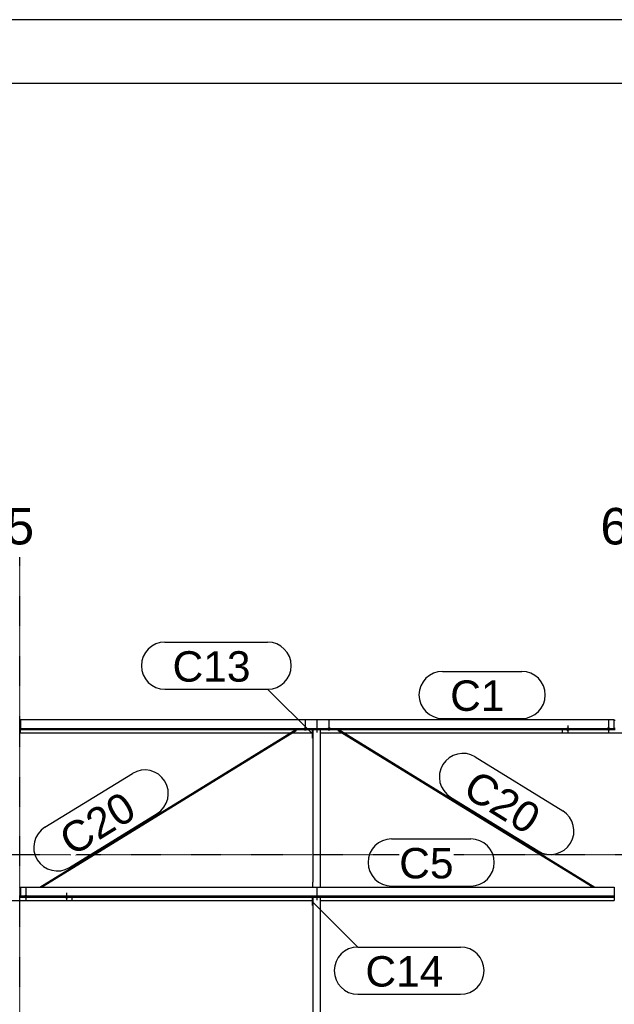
# Model space of a CAD drawing. Header units: millimetres. Extents: x -4888 to 73862, y -29046 to 15504.
# Tile 39 of 111: x 13998 to 17498, y 9708 to 15504. Entities that reach past the tile are written whole.
import ezdxf

# ---------------------------------------------------------------- set-up
doc = ezdxf.new("R2010")
doc.units = ezdxf.units.MM
doc.linetypes.add('DXK_LINE_DOT2', pattern=[3.9198, 1.9599, -1.9599])
doc.linetypes.add('DXK_LINE_DOT3', pattern=[5.9187, 2.979, -0.9799, 0.9799, -0.9799])
doc.styles.add('Arial', font='ARIAL.TTF', dxfattribs={"height": 0.2})

# ---------------------------------------------------------------- blocks, each defined once
blk = doc.blocks.new('Unknown-1953139-1278')
at = {"color": 7, "linetype": 'Continuous'}
for p, q in [((73861.9, 15503.7), (-4888.1, 15503.7)), ((73486.9, 15128.7), (-4513.1, 15128.7))]:
    blk.add_line(p, q, dxfattribs=at)
blk = doc.blocks.new('Part-1953139-17059 - 1282')
at = {"color": 3, "linetype": 'Continuous'}
for p, q in [((17497, 11383.2), (14003, 11383.2)), ((14003, 11383.2), (14003, 11324.9)), ((17497, 11324.9), (17497, 11383.2)), ((14003, 11332.4), (17497, 11332.4)), ((14003, 11324.9), (17497, 11324.9)), ((14003, 11306.2), (14003, 11324.9)), ((14003, 11306.2), (15593.5, 11306.2)), ((15602.6, 11306.2), (15722, 11306.2)), ((15769, 11306.2), (15897.4, 11306.2)), ((15906.5, 11306.2), (17193, 11306.2))]:
    blk.add_line(p, q, dxfattribs=at)
blk = doc.blocks.new('GridLine-1953139-4961 - 1282')
at = {"color": 174, "linetype": 'DXK_LINE_DOT3'}
blk.add_line((-1750, 10590), (64750, 10590), dxfattribs=at)
blk = doc.blocks.new('Part-1953139-18371 - 1282')
at = {"color": 3, "linetype": 'Continuous'}
for p, q in [((15722, 10289.3), (15722, 10338.6)), ((15724, 10338.6), (15724, 9393.6)), ((15769, 9364), (15769, 10338.6)), ((15724, 10289.3), (15722, 10289.3)), ((15724, 9393.6), (15722, 9393.6)), ((15722, 9393.6), (15722, 9364)), ((15724, 9364), (15724, 9393.6))]:
    blk.add_line(p, q, dxfattribs=at)
blk = doc.blocks.new('Bolt-1953139-17681 - 1282')
at = {"color": 5, "linetype": 'Continuous'}
for p, q in [((14266.2, 10341.9), (14266, 10341.4)), ((14266, 10341.4), (14266, 10340.9)), ((14266, 10340.9), (14266, 10340.5)), ((14266, 10340.5), (14266.2, 10340)), ((14266.4, 10342.3), (14266.2, 10341.9)), ((14266.2, 10340), (14266.4, 10339.6)), ((14266.7, 10342.8), (14266.4, 10342.3)), ((14266.4, 10339.6), (14266.7, 10339.1)), ((14267.1, 10343.2), (14266.7, 10342.8)), ((14266.7, 10339.1), (14267.1, 10338.7)), ((14267.5, 10343.6), (14267.1, 10343.2)), ((14267.1, 10338.7), (14267.5, 10338.3)), ((14268, 10344), (14267.5, 10343.6)), ((14267.5, 10338.3), (14268, 10337.9)), ((14268.6, 10344.3), (14268, 10344)), ((14268, 10337.9), (14268.6, 10337.6)), ((14269.3, 10344.7), (14268.6, 10344.3)), ((14268.6, 10337.6), (14269.3, 10337.2)), ((14270, 10344.9), (14269.3, 10344.7)), ((14269.3, 10337.2), (14270, 10337)), ((14270.8, 10345.2), (14270, 10344.9)), ((14270, 10337), (14270.8, 10336.7)), ((14271.6, 10345.4), (14270.8, 10345.2)), ((14270.8, 10336.7), (14271.6, 10336.5)), ((14272.4, 10345.5), (14271.6, 10345.4)), ((14271.6, 10336.5), (14272.4, 10336.4)), ((14273.2, 10345.6), (14272.4, 10345.5)), ((14272.4, 10336.4), (14273.2, 10336.3)), ((14274.1, 10345.7), (14273.2, 10345.6)), ((14273.2, 10336.3), (14274.1, 10336.2)), ((14275, 10345.7), (14274.1, 10345.7)), ((14274.1, 10336.2), (14275, 10336.2)), ((14275, 10363.5), (14275, 10321.1)), ((14275.9, 10345.7), (14275, 10345.7)), ((14275, 10336.2), (14275.9, 10336.2)), ((14276.8, 10345.6), (14275.9, 10345.7)), ((14275.9, 10336.2), (14276.8, 10336.3)), ((14277.6, 10345.5), (14276.8, 10345.6)), ((14276.8, 10336.3), (14277.6, 10336.4)), ((14278.4, 10345.4), (14277.6, 10345.5)), ((14277.6, 10336.4), (14278.4, 10336.5)), ((14279.2, 10345.2), (14278.4, 10345.4)), ((14278.4, 10336.5), (14279.2, 10336.7)), ((14280, 10344.9), (14279.2, 10345.2)), ((14279.2, 10336.7), (14280, 10337)), ((14280.7, 10344.7), (14280, 10344.9)), ((14280, 10337), (14280.7, 10337.2)), ((14281.4, 10344.3), (14280.7, 10344.7)), ((14280.7, 10337.2), (14281.4, 10337.6)), ((14282, 10344), (14281.4, 10344.3)), ((14281.4, 10337.6), (14282, 10337.9)), ((14282.5, 10343.6), (14282, 10344)), ((14282, 10337.9), (14282.5, 10338.3)), ((14282.9, 10343.2), (14282.5, 10343.6)), ((14282.5, 10338.3), (14282.9, 10338.7)), ((14283.3, 10342.8), (14282.9, 10343.2)), ((14282.9, 10338.7), (14283.3, 10339.1)), ((14283.6, 10342.3), (14283.3, 10342.8)), ((14283.3, 10339.1), (14283.6, 10339.6)), ((14283.8, 10341.9), (14283.6, 10342.3)), ((14283.6, 10339.6), (14283.8, 10340)), ((14284, 10341.4), (14283.8, 10341.9)), ((14283.8, 10340), (14284, 10340.5)), ((14284, 10340.9), (14284, 10341.4)), ((14284, 10340.5), (14284, 10340.9))]:
    blk.add_line(p, q, dxfattribs=at)
blk = doc.blocks.new('Bolt-1953139-18370 - 1282')
at = {"color": 5, "linetype": 'DXK_LINE_DOT2'}
blk.add_line((15750, 11307.3), (15750, 11349.6), dxfattribs=at)
blk = doc.blocks.new('Bolt-1953139-18368 - 1282')
at = {"color": 5, "linetype": 'DXK_LINE_DOT2'}
blk.add_line((15750, 10321.8), (15750, 10364.1), dxfattribs=at)
blk = doc.blocks.new('Bolt-1953139-17464 - 1282')
at = {"color": 5, "linetype": 'Continuous'}
for p, q in [((17216.2, 11328.2), (17216, 11327.7)), ((17216, 11327.7), (17216, 11327.2)), ((17216, 11327.2), (17216, 11326.8)), ((17216, 11326.8), (17216.2, 11326.3)), ((17216.4, 11328.6), (17216.2, 11328.2)), ((17216.2, 11326.3), (17216.4, 11325.8)), ((17216.7, 11329.1), (17216.4, 11328.6)), ((17216.4, 11325.8), (17216.7, 11325.4)), ((17217.1, 11329.5), (17216.7, 11329.1)), ((17216.7, 11325.4), (17217.1, 11325)), ((17217.5, 11329.9), (17217.1, 11329.5)), ((17217.1, 11325), (17217.5, 11324.6)), ((17218, 11330.3), (17217.5, 11329.9)), ((17217.5, 11324.6), (17218, 11324.2)), ((17218.6, 11330.6), (17218, 11330.3)), ((17218, 11324.2), (17218.6, 11323.8)), ((17219.3, 11330.9), (17218.6, 11330.6)), ((17218.6, 11323.8), (17219.3, 11323.5)), ((17220, 11331.2), (17219.3, 11330.9)), ((17219.3, 11323.5), (17220, 11323.3)), ((17220.8, 11331.5), (17220, 11331.2)), ((17220, 11323.3), (17220.8, 11323)), ((17221.6, 11331.7), (17220.8, 11331.5)), ((17220.8, 11323), (17221.6, 11322.8)), ((17222.4, 11331.8), (17221.6, 11331.7)), ((17221.6, 11322.8), (17222.4, 11322.7)), ((17223.2, 11331.9), (17222.4, 11331.8)), ((17222.4, 11322.7), (17223.2, 11322.5)), ((17224.1, 11332), (17223.2, 11331.9)), ((17223.2, 11322.5), (17224.1, 11322.5)), ((17225, 11332), (17224.1, 11332)), ((17224.1, 11322.5), (17225, 11322.4)), ((17225, 11349.8), (17225, 11307.4)), ((17225.9, 11332), (17225, 11332)), ((17225, 11322.4), (17225.9, 11322.5)), ((17226.8, 11331.9), (17225.9, 11332)), ((17225.9, 11322.5), (17226.8, 11322.5)), ((17227.6, 11331.8), (17226.8, 11331.9)), ((17226.8, 11322.5), (17227.6, 11322.7)), ((17228.4, 11331.7), (17227.6, 11331.8)), ((17227.6, 11322.7), (17228.4, 11322.8)), ((17229.2, 11331.5), (17228.4, 11331.7)), ((17228.4, 11322.8), (17229.2, 11323)), ((17230, 11331.2), (17229.2, 11331.5)), ((17229.2, 11323), (17230, 11323.3)), ((17230.7, 11330.9), (17230, 11331.2)), ((17230, 11323.3), (17230.7, 11323.5)), ((17231.4, 11330.6), (17230.7, 11330.9)), ((17230.7, 11323.5), (17231.4, 11323.8)), ((17232, 11330.3), (17231.4, 11330.6)), ((17231.4, 11323.8), (17232, 11324.2)), ((17232.5, 11329.9), (17232, 11330.3)), ((17232, 11324.2), (17232.5, 11324.6)), ((17232.9, 11329.5), (17232.5, 11329.9)), ((17232.5, 11324.6), (17232.9, 11325)), ((17233.3, 11329.1), (17232.9, 11329.5)), ((17232.9, 11325), (17233.3, 11325.4)), ((17233.6, 11328.6), (17233.3, 11329.1)), ((17233.3, 11325.4), (17233.6, 11325.8)), ((17233.8, 11328.2), (17233.6, 11328.6)), ((17233.6, 11325.8), (17233.8, 11326.3)), ((17234, 11327.7), (17233.8, 11328.2)), ((17233.8, 11326.3), (17234, 11326.8)), ((17234, 11327.2), (17234, 11327.7)), ((17234, 11326.8), (17234, 11327.2))]:
    blk.add_line(p, q, dxfattribs=at)
blk = doc.blocks.new('GridLine-1953139-4946 - 1282')
at = {"color": 136, "linetype": 'Continuous', "style": 'Arial'}
blk.add_text('6', height=214.9, dxfattribs=at).set_placement((17416.6, 12415))
blk = doc.blocks.new('Part-1953139-19093 - 1282')
at = {"color": 3, "linetype": 'Continuous'}
for p, q in [((14116.9, 10396.9), (15623.8, 11324.9)), ((14126, 10396.9), (15626.2, 11320.8)), ((15624.2, 11324.9), (15625, 11324.2)), ((15625, 11324.2), (15626.1, 11322.6)), ((15626.1, 11322.6), (15626.5, 11321.2)), ((15626.5, 11321.2), (15626.2, 11320.8))]:
    blk.add_line(p, q, dxfattribs=at)
blk = doc.blocks.new('Bolt-1953139-17462 - 1282')
at = {"color": 5, "linetype": 'DXK_LINE_DOT2'}
blk.add_line((17465, 11378.1), (17465, 11335.8), dxfattribs=at)
blk = doc.blocks.new('GridLine-1953139-4945 - 1282')
at = {"color": 174, "linetype": 'DXK_LINE_DOT3'}
blk.add_line((14000, -1750), (14000, 12340), dxfattribs=at)
at = {"color": 136, "linetype": 'Continuous', "style": 'Arial'}
blk.add_text('5', height=214.9, dxfattribs=at).set_placement((13916.6, 12415))
blk = doc.blocks.new('Part-1953139-17060 - 1282')
at = {"color": 3, "linetype": 'Continuous'}
for p, q in [((14003, 10396.9), (17497, 10396.9)), ((14003, 10396.9), (14003, 10338.6)), ((17497, 10396.9), (17497, 10338.6)), ((14003, 10346.1), (17497, 10346.1)), ((14003, 10338.6), (17497, 10338.6)), ((14307, 10319.9), (15722, 10319.9)), ((15769, 10319.9), (17497, 10319.9)), ((17497, 10338.6), (17497, 10319.9))]:
    blk.add_line(p, q, dxfattribs=at)
blk = doc.blocks.new('Part-1953139-17675 - 1282')
at = {"color": 3, "linetype": 'Continuous'}
for p, q in [((13997, 10394.5), (14003, 10394.5)), ((13693, 10317.5), (13693, 10338.6)), ((14307, 10317.5), (13693, 10317.5)), ((13997, 10347.9), (14003, 10347.9)), ((13997, 10339.4), (14003, 10339.4)), ((14307, 10317.5), (14307, 10338.6))]:
    blk.add_line(p, q, dxfattribs=at)
blk = doc.blocks.new('Bolt-1953139-17461 - 1282')
at = {"color": 5, "linetype": 'Continuous'}
for p, q in [((17456.2, 11329.5), (17456, 11329.1)), ((17456, 11329.1), (17456, 11328.6)), ((17456, 11328.6), (17456, 11328.1)), ((17456, 11328.1), (17456.2, 11327.7)), ((17456.4, 11330), (17456.2, 11329.5)), ((17456.2, 11327.7), (17456.4, 11327.2)), ((17456.7, 11330.4), (17456.4, 11330)), ((17456.4, 11327.2), (17456.7, 11326.8)), ((17457.1, 11330.8), (17456.7, 11330.4)), ((17456.7, 11326.8), (17457.1, 11326.3)), ((17457.5, 11331.3), (17457.1, 11330.8)), ((17457.1, 11326.3), (17457.5, 11325.9)), ((17458, 11331.6), (17457.5, 11331.3)), ((17457.5, 11325.9), (17458, 11325.6)), ((17458.6, 11332), (17458, 11331.6)), ((17458, 11325.6), (17458.6, 11325.2)), ((17459.3, 11332.3), (17458.6, 11332)), ((17458.6, 11325.2), (17459.3, 11324.9)), ((17460, 11332.6), (17459.3, 11332.3)), ((17459.3, 11324.9), (17460, 11324.6)), ((17460.8, 11332.8), (17460, 11332.6)), ((17460, 11324.6), (17460.8, 11324.4)), ((17461.6, 11333), (17460.8, 11332.8)), ((17460.8, 11324.4), (17461.6, 11324.2)), ((17462.4, 11333.2), (17461.6, 11333)), ((17461.6, 11324.2), (17462.4, 11324)), ((17463.2, 11333.3), (17462.4, 11333.2)), ((17462.4, 11324), (17463.2, 11323.9)), ((17464.1, 11333.4), (17463.2, 11333.3)), ((17463.2, 11323.9), (17464.1, 11323.8)), ((17465, 11333.4), (17464.1, 11333.4)), ((17464.1, 11323.8), (17465, 11323.8)), ((17465, 11348.3), (17465, 11306)), ((17465.9, 11333.4), (17465, 11333.4)), ((17465, 11323.8), (17465.9, 11323.8)), ((17466.8, 11333.3), (17465.9, 11333.4)), ((17465.9, 11323.8), (17466.8, 11323.9)), ((17467.6, 11333.2), (17466.8, 11333.3)), ((17466.8, 11323.9), (17467.6, 11324)), ((17468.4, 11333), (17467.6, 11333.2)), ((17467.6, 11324), (17468.4, 11324.2)), ((17469.2, 11332.8), (17468.4, 11333)), ((17468.4, 11324.2), (17469.2, 11324.4)), ((17470, 11332.6), (17469.2, 11332.8)), ((17469.2, 11324.4), (17470, 11324.6)), ((17470.7, 11332.3), (17470, 11332.6)), ((17470, 11324.6), (17470.7, 11324.9)), ((17471.4, 11332), (17470.7, 11332.3)), ((17470.7, 11324.9), (17471.4, 11325.2)), ((17472, 11331.6), (17471.4, 11332)), ((17471.4, 11325.2), (17472, 11325.6)), ((17472.5, 11331.3), (17472, 11331.6)), ((17472, 11325.6), (17472.5, 11325.9)), ((17472.9, 11330.8), (17472.5, 11331.3)), ((17472.5, 11325.9), (17472.9, 11326.3)), ((17473.3, 11330.4), (17472.9, 11330.8)), ((17472.9, 11326.3), (17473.3, 11326.8)), ((17473.6, 11330), (17473.3, 11330.4)), ((17473.3, 11326.8), (17473.6, 11327.2)), ((17473.8, 11329.5), (17473.6, 11330)), ((17473.6, 11327.2), (17473.8, 11327.7)), ((17474, 11329.1), (17473.8, 11329.5)), ((17473.8, 11327.7), (17474, 11328.1)), ((17474, 11328.6), (17474, 11329.1)), ((17474, 11328.1), (17474, 11328.6))]:
    blk.add_line(p, q, dxfattribs=at)
blk = doc.blocks.new('Bolt-1953139-17679 - 1282')
at = {"color": 5, "linetype": 'DXK_LINE_DOT2'}
blk.add_line((14035, 10391.8), (14035, 10349.5), dxfattribs=at)
blk = doc.blocks.new('Part-1953139-17458 - 1282')
at = {"color": 3, "linetype": 'Continuous'}
for p, q in [((17497, 11380.7), (17503, 11380.7)), ((17193, 11303.8), (17193, 11324.9)), ((17807, 11303.8), (17193, 11303.8)), ((17497, 11334.2), (17503, 11334.2)), ((17497, 11325.7), (17503, 11325.7)), ((17807, 11303.8), (17807, 11324.9))]:
    blk.add_line(p, q, dxfattribs=at)
blk = doc.blocks.new('Bolt-1953139-17678 - 1282')
at = {"color": 5, "linetype": 'Continuous'}
for p, q in [((14026.2, 10343.2), (14026, 10342.8)), ((14026, 10342.8), (14026, 10342.3)), ((14026, 10342.3), (14026, 10341.8)), ((14026, 10341.8), (14026.2, 10341.4)), ((14026.4, 10343.7), (14026.2, 10343.2)), ((14026.2, 10341.4), (14026.4, 10340.9)), ((14026.7, 10344.1), (14026.4, 10343.7)), ((14026.4, 10340.9), (14026.7, 10340.5)), ((14027.1, 10344.6), (14026.7, 10344.1)), ((14026.7, 10340.5), (14027.1, 10340)), ((14027.5, 10345), (14027.1, 10344.6)), ((14027.1, 10340), (14027.5, 10339.6)), ((14028, 10345.3), (14027.5, 10345)), ((14027.5, 10339.6), (14028, 10339.3)), ((14028.6, 10345.7), (14028, 10345.3)), ((14028, 10339.3), (14028.6, 10338.9)), ((14029.3, 10346), (14028.6, 10345.7)), ((14028.6, 10338.9), (14029.3, 10338.6)), ((14030, 10346.3), (14029.3, 10346)), ((14029.3, 10338.6), (14030, 10338.3)), ((14030.8, 10346.5), (14030, 10346.3)), ((14030, 10338.3), (14030.8, 10338.1)), ((14031.6, 10346.7), (14030.8, 10346.5)), ((14030.8, 10338.1), (14031.6, 10337.9)), ((14032.4, 10346.9), (14031.6, 10346.7)), ((14031.6, 10337.9), (14032.4, 10337.7)), ((14033.2, 10347), (14032.4, 10346.9)), ((14032.4, 10337.7), (14033.2, 10337.6)), ((14034.1, 10347.1), (14033.2, 10347)), ((14033.2, 10337.6), (14034.1, 10337.5)), ((14035, 10347.1), (14034.1, 10347.1)), ((14034.1, 10337.5), (14035, 10337.5)), ((14035, 10362), (14035, 10319.7)), ((14035.9, 10347.1), (14035, 10347.1)), ((14035, 10337.5), (14035.9, 10337.5)), ((14036.8, 10347), (14035.9, 10347.1)), ((14035.9, 10337.5), (14036.8, 10337.6)), ((14037.6, 10346.9), (14036.8, 10347)), ((14036.8, 10337.6), (14037.6, 10337.7)), ((14038.4, 10346.7), (14037.6, 10346.9)), ((14037.6, 10337.7), (14038.4, 10337.9)), ((14039.2, 10346.5), (14038.4, 10346.7)), ((14038.4, 10337.9), (14039.2, 10338.1)), ((14040, 10346.3), (14039.2, 10346.5)), ((14039.2, 10338.1), (14040, 10338.3)), ((14040.7, 10346), (14040, 10346.3)), ((14040, 10338.3), (14040.7, 10338.6)), ((14041.4, 10345.7), (14040.7, 10346)), ((14040.7, 10338.6), (14041.4, 10338.9)), ((14042, 10345.3), (14041.4, 10345.7)), ((14041.4, 10338.9), (14042, 10339.3)), ((14042.5, 10345), (14042, 10345.3)), ((14042, 10339.3), (14042.5, 10339.6)), ((14042.9, 10344.6), (14042.5, 10345)), ((14042.5, 10339.6), (14042.9, 10340)), ((14043.3, 10344.1), (14042.9, 10344.6)), ((14042.9, 10340), (14043.3, 10340.5)), ((14043.6, 10343.7), (14043.3, 10344.1)), ((14043.3, 10340.5), (14043.6, 10340.9)), ((14043.8, 10343.2), (14043.6, 10343.7)), ((14043.6, 10340.9), (14043.8, 10341.4)), ((14044, 10342.8), (14043.8, 10343.2)), ((14043.8, 10341.4), (14044, 10341.8)), ((14044, 10342.3), (14044, 10342.8)), ((14044, 10341.8), (14044, 10342.3))]:
    blk.add_line(p, q, dxfattribs=at)
blk = doc.blocks.new('Part-1953139-19094 - 1282')
at = {"color": 3, "linetype": 'Continuous'}
for p, q in [((15873.5, 11321.2), (15873.9, 11322.6)), ((15873.8, 11320.8), (15873.5, 11321.2)), ((15873.8, 11320.8), (17374, 10396.9)), ((15873.9, 11322.6), (15875, 11324.2)), ((15875, 11324.2), (15875.8, 11324.9)), ((15876.2, 11324.9), (17383.1, 10396.9))]:
    blk.add_line(p, q, dxfattribs=at)
blk = doc.blocks.new('Part-1953139-18366 - 1282')
at = {"color": 3, "linetype": 'Continuous'}
for p, q in [((15722, 11275.6), (15722, 11324.9)), ((15724, 11324.9), (15724, 10426.5)), ((15769, 10396.9), (15769, 11324.9)), ((15724, 11275.6), (15722, 11275.6)), ((15724, 10426.5), (15722, 10426.5)), ((15722, 10426.5), (15722, 10396.9)), ((15724, 10396.9), (15724, 10426.5))]:
    blk.add_line(p, q, dxfattribs=at)
blk = doc.blocks.new('Bolt-1953139-18367 - 1282')
at = {"color": 5, "linetype": 'DXK_LINE_DOT2'}
blk.add_line((15750, 10351.6), (15750, 10394), dxfattribs=at)
blk = doc.blocks.new('Bolt-1953139-18369 - 1282')
at = {"color": 5, "linetype": 'DXK_LINE_DOT2'}
blk.add_line((15750, 11337.1), (15750, 11379.4), dxfattribs=at)
blk = doc.blocks.new('Bolt-1953139-19096 - 1282')
at = {"color": 5, "linetype": 'Continuous'}
for p, q in [((15671.2, 11329.5), (15671, 11329.1)), ((15671, 11329.1), (15671, 11328.6)), ((15671, 11328.6), (15671, 11328.1)), ((15671, 11328.1), (15671.2, 11327.7)), ((15671.4, 11330), (15671.2, 11329.5)), ((15671.2, 11327.7), (15671.4, 11327.2)), ((15671.7, 11330.4), (15671.4, 11330)), ((15671.4, 11327.2), (15671.7, 11326.8)), ((15672.1, 11330.8), (15671.7, 11330.4)), ((15671.7, 11326.8), (15672.1, 11326.3)), ((15672.5, 11331.2), (15672.1, 11330.8)), ((15672.1, 11326.3), (15672.5, 11325.9)), ((15673, 11331.6), (15672.5, 11331.2)), ((15672.5, 11325.9), (15673, 11325.6)), ((15673.6, 11332), (15673, 11331.6)), ((15673, 11325.6), (15673.6, 11325.2)), ((15674.3, 11332.3), (15673.6, 11332)), ((15673.6, 11325.2), (15674.3, 11324.9)), ((15675, 11332.6), (15674.3, 11332.3)), ((15674.3, 11324.9), (15675, 11324.6)), ((15675.8, 11332.8), (15675, 11332.6)), ((15675, 11324.6), (15675.8, 11324.4)), ((15676.6, 11333), (15675.8, 11332.8)), ((15675.8, 11324.4), (15676.6, 11324.2)), ((15677.4, 11333.2), (15676.6, 11333)), ((15676.6, 11324.2), (15677.4, 11324)), ((15678.2, 11333.3), (15677.4, 11333.2)), ((15677.4, 11324), (15678.2, 11323.9)), ((15679.1, 11333.4), (15678.2, 11333.3)), ((15678.2, 11323.9), (15679.1, 11323.8)), ((15680, 11333.4), (15679.1, 11333.4)), ((15679.1, 11323.8), (15680, 11323.8)), ((15680.9, 11333.4), (15680, 11333.4)), ((15680, 11325.2), (15680, 11333.3)), ((15680, 11323.8), (15680.9, 11323.8)), ((15681.8, 11333.3), (15680.9, 11333.4)), ((15680.9, 11323.8), (15681.8, 11323.9)), ((15682.6, 11333.2), (15681.8, 11333.3)), ((15681.8, 11323.9), (15682.6, 11324)), ((15683.4, 11333), (15682.6, 11333.2)), ((15682.6, 11324), (15683.4, 11324.2)), ((15684.2, 11332.8), (15683.4, 11333)), ((15683.4, 11324.2), (15684.2, 11324.4)), ((15685, 11332.6), (15684.2, 11332.8)), ((15684.2, 11324.4), (15685, 11324.6)), ((15685.7, 11332.3), (15685, 11332.6)), ((15685, 11324.6), (15685.7, 11324.9)), ((15686.4, 11332), (15685.7, 11332.3)), ((15685.7, 11324.9), (15686.4, 11325.2)), ((15687, 11331.6), (15686.4, 11332)), ((15686.4, 11325.2), (15687, 11325.6)), ((15687.5, 11331.2), (15687, 11331.6)), ((15687, 11325.6), (15687.5, 11325.9)), ((15687.9, 11330.8), (15687.5, 11331.2)), ((15687.5, 11325.9), (15687.9, 11326.3)), ((15688.3, 11330.4), (15687.9, 11330.8)), ((15687.9, 11326.3), (15688.3, 11326.8)), ((15688.6, 11330), (15688.3, 11330.4)), ((15688.3, 11326.8), (15688.6, 11327.2)), ((15688.8, 11329.5), (15688.6, 11330)), ((15688.6, 11327.2), (15688.8, 11327.7)), ((15689, 11329.1), (15688.8, 11329.5)), ((15688.8, 11327.7), (15689, 11328.1)), ((15689, 11328.6), (15689, 11329.1)), ((15689, 11328.1), (15689, 11328.6))]:
    blk.add_line(p, q, dxfattribs=at)
blk = doc.blocks.new('Bolt-1953139-19095 - 1282')
at = {"color": 5, "linetype": 'DXK_LINE_DOT2'}
blk.add_line((15680, 11337.9), (15680, 11380.2), dxfattribs=at)
blk = doc.blocks.new('Bolt-1953139-19097 - 1282')
at = {"color": 5, "linetype": 'DXK_LINE_DOT2'}
blk.add_line((15820, 11337.9), (15820, 11380.2), dxfattribs=at)
blk = doc.blocks.new('Bolt-1953139-19098 - 1282')
at = {"color": 5, "linetype": 'Continuous'}
for p, q in [((15811.2, 11329.5), (15811, 11329.1)), ((15811, 11329.1), (15811, 11328.6)), ((15811, 11328.6), (15811, 11328.1)), ((15811, 11328.1), (15811.2, 11327.7)), ((15811.4, 11330), (15811.2, 11329.5)), ((15811.2, 11327.7), (15811.4, 11327.2)), ((15811.7, 11330.4), (15811.4, 11330)), ((15811.4, 11327.2), (15811.7, 11326.8)), ((15812.1, 11330.8), (15811.7, 11330.4)), ((15811.7, 11326.8), (15812.1, 11326.3)), ((15812.5, 11331.2), (15812.1, 11330.8)), ((15812.1, 11326.3), (15812.5, 11325.9)), ((15813, 11331.6), (15812.5, 11331.2)), ((15812.5, 11325.9), (15813, 11325.6)), ((15813.6, 11332), (15813, 11331.6)), ((15813, 11325.6), (15813.6, 11325.2)), ((15814.3, 11332.3), (15813.6, 11332)), ((15813.6, 11325.2), (15814.3, 11324.9)), ((15815, 11332.6), (15814.3, 11332.3)), ((15814.3, 11324.9), (15815, 11324.6)), ((15815.8, 11332.8), (15815, 11332.6)), ((15815, 11324.6), (15815.8, 11324.4)), ((15816.6, 11333), (15815.8, 11332.8)), ((15815.8, 11324.4), (15816.6, 11324.2)), ((15817.4, 11333.2), (15816.6, 11333)), ((15816.6, 11324.2), (15817.4, 11324)), ((15818.2, 11333.3), (15817.4, 11333.2)), ((15817.4, 11324), (15818.2, 11323.9)), ((15819.1, 11333.4), (15818.2, 11333.3)), ((15818.2, 11323.9), (15819.1, 11323.8)), ((15820, 11333.4), (15819.1, 11333.4)), ((15819.1, 11323.8), (15820, 11323.8)), ((15820.9, 11333.4), (15820, 11333.4)), ((15820, 11325.2), (15820, 11333.3)), ((15820, 11323.8), (15820.9, 11323.8)), ((15821.8, 11333.3), (15820.9, 11333.4)), ((15820.9, 11323.8), (15821.8, 11323.9)), ((15822.6, 11333.2), (15821.8, 11333.3)), ((15821.8, 11323.9), (15822.6, 11324)), ((15823.4, 11333), (15822.6, 11333.2)), ((15822.6, 11324), (15823.4, 11324.2)), ((15824.2, 11332.8), (15823.4, 11333)), ((15823.4, 11324.2), (15824.2, 11324.4)), ((15825, 11332.6), (15824.2, 11332.8)), ((15824.2, 11324.4), (15825, 11324.6)), ((15825.7, 11332.3), (15825, 11332.6)), ((15825, 11324.6), (15825.7, 11324.9)), ((15826.4, 11332), (15825.7, 11332.3)), ((15825.7, 11324.9), (15826.4, 11325.2)), ((15827, 11331.6), (15826.4, 11332)), ((15826.4, 11325.2), (15827, 11325.6)), ((15827.5, 11331.2), (15827, 11331.6)), ((15827, 11325.6), (15827.5, 11325.9)), ((15827.9, 11330.8), (15827.5, 11331.2)), ((15827.5, 11325.9), (15827.9, 11326.3)), ((15828.3, 11330.4), (15827.9, 11330.8)), ((15827.9, 11326.3), (15828.3, 11326.8)), ((15828.6, 11330), (15828.3, 11330.4)), ((15828.3, 11326.8), (15828.6, 11327.2)), ((15828.8, 11329.5), (15828.6, 11330)), ((15828.6, 11327.2), (15828.8, 11327.7)), ((15829, 11329.1), (15828.8, 11329.5)), ((15828.8, 11327.7), (15829, 11328.1)), ((15829, 11328.6), (15829, 11329.1)), ((15829, 11328.1), (15829, 11328.6))]:
    blk.add_line(p, q, dxfattribs=at)
blk = doc.blocks.new('Mark-1953139-19617 - 1282')
at = {"color": 136, "linetype": 'Continuous'}
for p, q in [((15723.2, 10310.3), (15988.4, 10045.2)), ((15988.4, 10045.2), (16593.2, 10045.2)), ((15988.4, 9767.7), (16593.2, 9767.7))]:
    blk.add_line(p, q, dxfattribs=at)
for centre, radius, start, end in [((15988.4, 9906.4), 138.7, 90, 270), ((16593.2, 9906.4), 138.8, 270, 90)]:
    blk.add_arc(centre, radius, start, end, dxfattribs=at)
at = {"color": 0}
blk.add_wipeout([(16491.9, 9812.7), (16491.9, 10000.2), (16033.4, 10000.2), (16033.4, 9812.7)], dxfattribs=at)
blk.add_wipeout([(16491.9, 9812.7), (16491.9, 10000.2), (16033.4, 10000.2), (16033.4, 9812.7)], dxfattribs=at)
at = {"color": 2, "style": 'Arial'}
blk.add_text('C14', height=179.08, dxfattribs=at).set_placement((16033.4, 9812.7))
blk = doc.blocks.new('Mark-1953139-19227 - 1282')
at = {"color": 136, "linetype": 'Continuous'}
for p, q in [((16487.5, 11668.2), (16953.2, 11668.2)), ((16487.5, 11390.7), (16953.2, 11390.7))]:
    blk.add_line(p, q, dxfattribs=at)
for centre, radius, start, end in [((16487.5, 11529.4), 138.7, 90.00001, 270.00001), ((16953.2, 11529.4), 138.8, 270.00001, 90.00001)]:
    blk.add_arc(centre, radius, start, end, dxfattribs=at)
at = {"color": 0}
blk.add_wipeout([(16852, 11435.7), (16852, 11623.2), (16532.5, 11623.2), (16532.5, 11435.7)], dxfattribs=at)
blk.add_wipeout([(16852, 11435.7), (16852, 11623.2), (16532.5, 11623.2), (16532.5, 11435.7)], dxfattribs=at)
at = {"color": 2, "style": 'Arial'}
blk.add_text('C1', height=179.08, dxfattribs=at).set_placement((16532.5, 11435.7))
blk = doc.blocks.new('Mark-1953139-19228 - 1282')
at = {"color": 136, "linetype": 'Continuous'}
for p, q in [((16187.5, 10681.9), (16653.2, 10681.9)), ((16187.5, 10404.4), (16653.2, 10404.4))]:
    blk.add_line(p, q, dxfattribs=at)
for centre, start, end in [((16187.5, 10543.1), 90.00001, 270.00001), ((16653.2, 10543.1), 270.00001, 90.00001)]:
    blk.add_arc(centre, 138.7, start, end, dxfattribs=at)
at = {"color": 0}
blk.add_wipeout([(16552, 10449.4), (16552, 10636.9), (16232.5, 10636.9), (16232.5, 10449.4)], dxfattribs=at)
blk.add_wipeout([(16552, 10449.4), (16552, 10636.9), (16232.5, 10636.9), (16232.5, 10449.4)], dxfattribs=at)
at = {"color": 2, "style": 'Arial'}
blk.add_text('C5', height=179.08, dxfattribs=at).set_placement((16232.5, 10449.4))
blk = doc.blocks.new('Mark-1953139-19616 - 1282')
at = {"color": 136, "linetype": 'Continuous'}
for p, q in [((14853.3, 11840), (15458.1, 11840)), ((14853.3, 11562.5), (15458.1, 11562.5)), ((15723.2, 11297.4), (15458.1, 11562.5))]:
    blk.add_line(p, q, dxfattribs=at)
for centre, start, end in [((14853.3, 11701.3), 90, 270), ((15458.1, 11701.3), 270, 90)]:
    blk.add_arc(centre, 138.7, start, end, dxfattribs=at)
at = {"color": 0}
blk.add_wipeout([(15356.8, 11607.5), (15356.8, 11795), (14898.3, 11795), (14898.3, 11607.5)], dxfattribs=at)
blk.add_wipeout([(15356.8, 11607.5), (15356.8, 11795), (14898.3, 11795), (14898.3, 11607.5)], dxfattribs=at)
at = {"color": 2, "style": 'Arial'}
blk.add_text('C13', height=179.08, dxfattribs=at).set_placement((14898.3, 11607.5))
blk = doc.blocks.new('Mark-1953139-19853 - 1282')
at = {"color": 0}
blk.add_wipeout([(14697.6, 10816.2), (14599.2, 10975.8), (14208.8, 10735.4), (14307.2, 10575.7)], dxfattribs=at)
blk.add_wipeout([(14697.6, 10816.2), (14599.2, 10975.8), (14208.8, 10735.4), (14307.2, 10575.7)], dxfattribs=at)
at = {"color": 136, "linetype": 'Continuous'}
for p, q in [((14146.9, 10750.1), (14661.9, 11067.2)), ((14292.4, 10513.8), (14807.4, 10830.9))]:
    blk.add_line(p, q, dxfattribs=at)
for centre, start, end in [((14734.6, 10949.1), 301.62606, 121.62606), ((14219.7, 10632), 121.62606, 301.62606)]:
    blk.add_arc(centre, 138.7, start, end, dxfattribs=at)
at = {"color": 2, "style": 'Arial'}
blk.add_text('C20', height=179.08, rotation=31.62727, dxfattribs=at).set_placement((14307.2, 10575.7))
blk = doc.blocks.new('Mark-1953139-19854 - 1282')
at = {"color": 0}
blk.add_wipeout([(16986.8, 10702.6), (17085.1, 10862.3), (16694.7, 11102.7), (16596.4, 10943)], dxfattribs=at)
blk.add_wipeout([(16986.8, 10702.6), (17085.1, 10862.3), (16694.7, 11102.7), (16596.4, 10943)], dxfattribs=at)
at = {"color": 136, "linetype": 'Continuous'}
for p, q in [((16680, 11164.6), (17194.9, 10847.5)), ((16534.5, 10928.3), (17049.4, 10611.2))]:
    blk.add_line(p, q, dxfattribs=at)
for centre, radius, start, end in [((16607.2, 11046.5), 138.7, 58.37395, 238.37395), ((17122.2, 10729.3), 138.8, 238.37395, 58.37395)]:
    blk.add_arc(centre, radius, start, end, dxfattribs=at)
at = {"color": 2, "style": 'Arial'}
blk.add_text('C20', height=179.08, rotation=-31.62727, dxfattribs=at).set_placement((16596.4, 10943))

msp = doc.modelspace()

# ---------------------------------------------------------------- block references
for name in ['Unknown-1953139-1278', 'GridLine-1953139-4945 - 1282', 'GridLine-1953139-4946 - 1282', 'Part-1953139-17059 - 1282', 'Bolt-1953139-19095 - 1282', 'Bolt-1953139-18369 - 1282', 'Bolt-1953139-19097 - 1282', 'Part-1953139-17458 - 1282', 'Bolt-1953139-17462 - 1282', 'Part-1953139-19093 - 1282', 'Bolt-1953139-19096 - 1282', 'Part-1953139-18366 - 1282', 'Bolt-1953139-18370 - 1282', 'Bolt-1953139-19098 - 1282', 'Part-1953139-19094 - 1282', 'Bolt-1953139-17464 - 1282', 'Bolt-1953139-17461 - 1282', 'GridLine-1953139-4961 - 1282', 'Part-1953139-17675 - 1282', 'Part-1953139-17060 - 1282', 'Bolt-1953139-17679 - 1282', 'Bolt-1953139-18367 - 1282', 'Bolt-1953139-17678 - 1282', 'Bolt-1953139-17681 - 1282', 'Part-1953139-18371 - 1282', 'Bolt-1953139-18368 - 1282']:
    msp.add_blockref(name, (0, 0))

# ---------------------------------------------------------------- next in the draw order: block references
for name in ['Mark-1953139-19616 - 1282', 'Mark-1953139-19227 - 1282', 'Mark-1953139-19853 - 1282', 'Mark-1953139-19228 - 1282', 'Mark-1953139-19617 - 1282']:
    msp.add_blockref(name, (0, 0))

# ---------------------------------------------------------------- next in the draw order: block references
msp.add_blockref('Mark-1953139-19854 - 1282', (0, 0))

doc.saveas('drawing.dxf')
